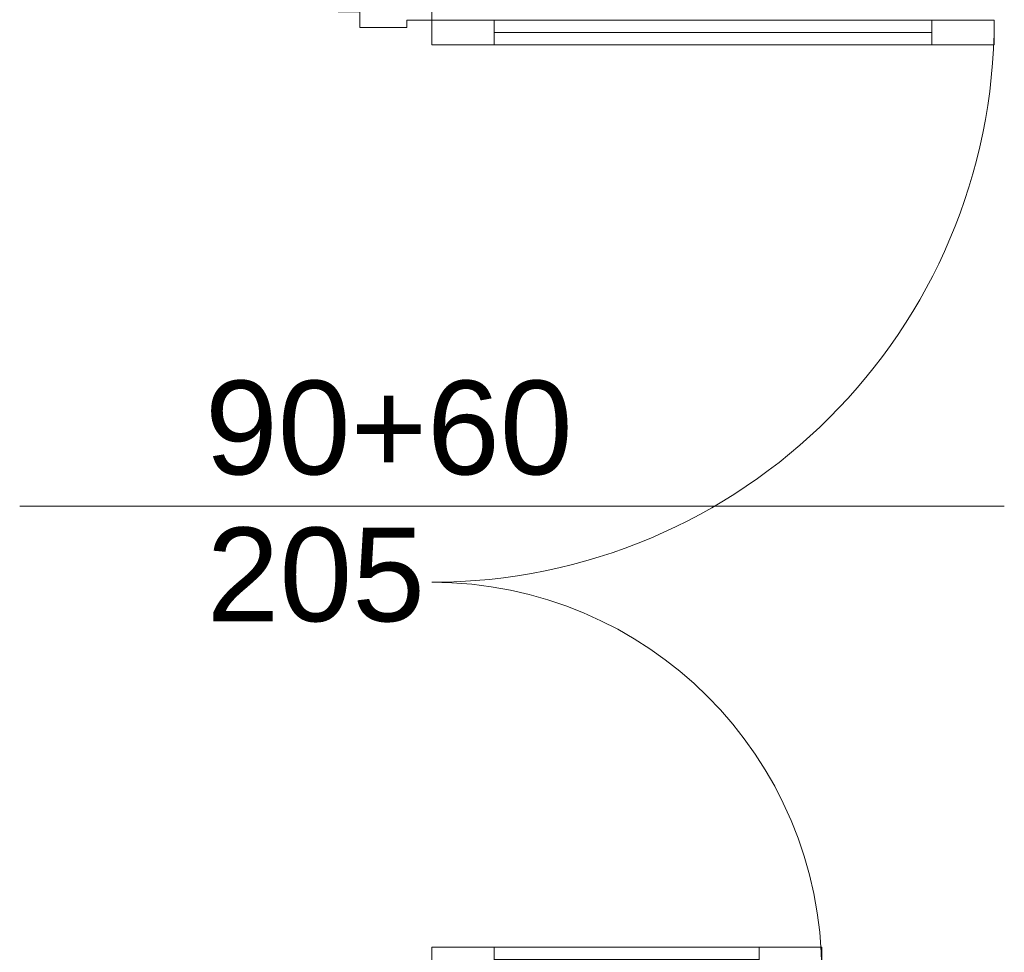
# Model space of a CAD drawing. Header units: millimetres. Extents: x -22315 to 39025, y -47720 to 770.
# Tile 23 of 28: x 27090 to 28666, y -24480 to -22987. Entities that reach past the tile are written whole.
import ezdxf

# ---------------------------------------------------------------- set-up
doc = ezdxf.new("R2010")
doc.units = ezdxf.units.MM
for name, color, linetype, lineweight in [('Nowe_2D - Ogólne_Nr_pióra__6', 7, 'Continuous', 9), ('Nowe_830-G Teksty Etykiety_Nr_pióra__6', 7, 'Continuous', 9), ('Nowe_Drzwi ARCHICAD', 7, 'Continuous', 9), ('Nowe_Drzwi ARCHICAD_Nr_pióra__3', 7, 'Continuous', 9), ('Nowe_Drzwi ARCHICAD_Nr_pióra__47', 7, 'Continuous', 9), ('Nowe_Drzwi ARCHICAD_Nr_pióra__6', 7, 'Continuous', 9)]:
    doc.layers.add(name, color=color, linetype=linetype, lineweight=lineweight)
doc.styles.add('GENERATED_STYLE_5', font='arial.ttf')

# ---------------------------------------------------------------- blocks, each defined once
blk = doc.blocks.new('Drzwi podwójne 21')
at = {"layer": 'Nowe_Drzwi ARCHICAD_Nr_pióra__3', "color": 7, "linetype": 'Continuous', "lineweight": 13}
for centre, radius, start, end in [((762, 0), 900, 90, 180), ((-762, 0), 624, 0, 90)]:
    blk.add_arc(centre, radius, start, end, dxfattribs=at)
at = {"layer": 'Nowe_Drzwi ARCHICAD_Nr_pióra__47', "color": 7, "linetype": 'Continuous', "lineweight": 15}
for p, q in [((-800, 0), (-800, -12.5)), ((-800, 0), (-800, -12.5)), ((800, 0), (800, -12.5)), ((800, 0), (800, -12.5)), ((-800, -12.5), (-800, -25)), ((-800, -12.5), (-800, -25)), ((800, -12.5), (800, -25)), ((800, -12.5), (800, -25)), ((-800, -25), (-800, -115)), ((-800, -25), (-800, -115)), ((800, -25), (800, -115)), ((800, -25), (800, -115)), ((-775, -115), (-775, -150)), ((775, -115), (775, -150)), ((-800, -150), (-775, -150)), ((800, -150), (775, -150))]:
    blk.add_line(p, q, dxfattribs=at)
at = {"layer": 'Nowe_Drzwi ARCHICAD_Nr_pióra__6', "color": 7, "linetype": 'Continuous', "lineweight": 13}
for p, q in [((722, 800), (722, 900)), ((722, 900), (762, 900)), ((762, 900), (762, 800)), ((722, 800), (742, 800)), ((722, 100), (722, 800)), ((762, 800), (722, 800)), ((742, 800), (762, 800)), ((742, 100), (742, 800)), ((742, 800), (742, 100)), ((742, 800), (742, 100)), ((762, 800), (762, 100)), ((-762, 624), (-762, 524)), ((-722, 624), (-762, 624)), ((-722, 524), (-722, 624)), ((-762, 524), (-762, 100)), ((-742, 524), (-762, 524)), ((-762, 524), (-722, 524)), ((-742, 100), (-742, 524)), ((-742, 524), (-742, 100)), ((-722, 524), (-742, 524)), ((-742, 524), (-742, 100)), ((-722, 100), (-722, 524)), ((-762, 100), (-742, 100)), ((-722, 100), (-762, 100)), ((-762, 100), (-762, 0)), ((-742, 100), (-722, 100)), ((-722, 0), (-722, 100)), ((742, 100), (722, 100)), ((722, 0), (722, 100)), ((722, 100), (762, 100)), ((762, 100), (742, 100)), ((762, 100), (762, 0)), ((-762, 0), (-800, 0)), ((-800, 0), (-800, -115)), ((-762, -40), (-762, 0)), ((-762, 0), (-722, 0)), ((762, 0), (722, 0)), ((800, 0), (762, 0)), ((762, 0), (762, -40)), ((800, -115), (800, 0)), ((-750, -40), (-762, -40)), ((-750, -115), (-750, -40)), ((762, -40), (750, -40)), ((750, -40), (750, -115)), ((-800, -115), (-750, -115)), ((750, -115), (800, -115))]:
    blk.add_line(p, q, dxfattribs=at)

msp = doc.modelspace()

# ---------------------------------------------------------------- linework, layer by layer
at = {"layer": 'Nowe_2D - Ogólne_Nr_pióra__6', "linetype": 'ByBlock'}
msp.add_line((27090.4, -23766.4), (28666.2, -23766.4), dxfattribs=at)

# ---------------------------------------------------------------- block references
at = {"layer": 'Nowe_Drzwi ARCHICAD', "linetype": 'ByBlock', "xscale": -1, "zscale": 1000, "rotation": 270}
msp.add_blockref('Drzwi podwójne 21', (27750, -23750), dxfattribs=at)

# ---------------------------------------------------------------- texts
at = {"layer": 'Nowe_830-G Teksty Etykiety_Nr_pióra__6', "linetype": 'ByBlock', "style": 'GENERATED_STYLE_5'}
for s, p in [('90+60', (27386.9, -23715.3)), ('205', (27389.5, -23950.4))]:
    msp.add_text(s, height=150, dxfattribs=at).set_placement(p)

doc.saveas('drawing.dxf')
